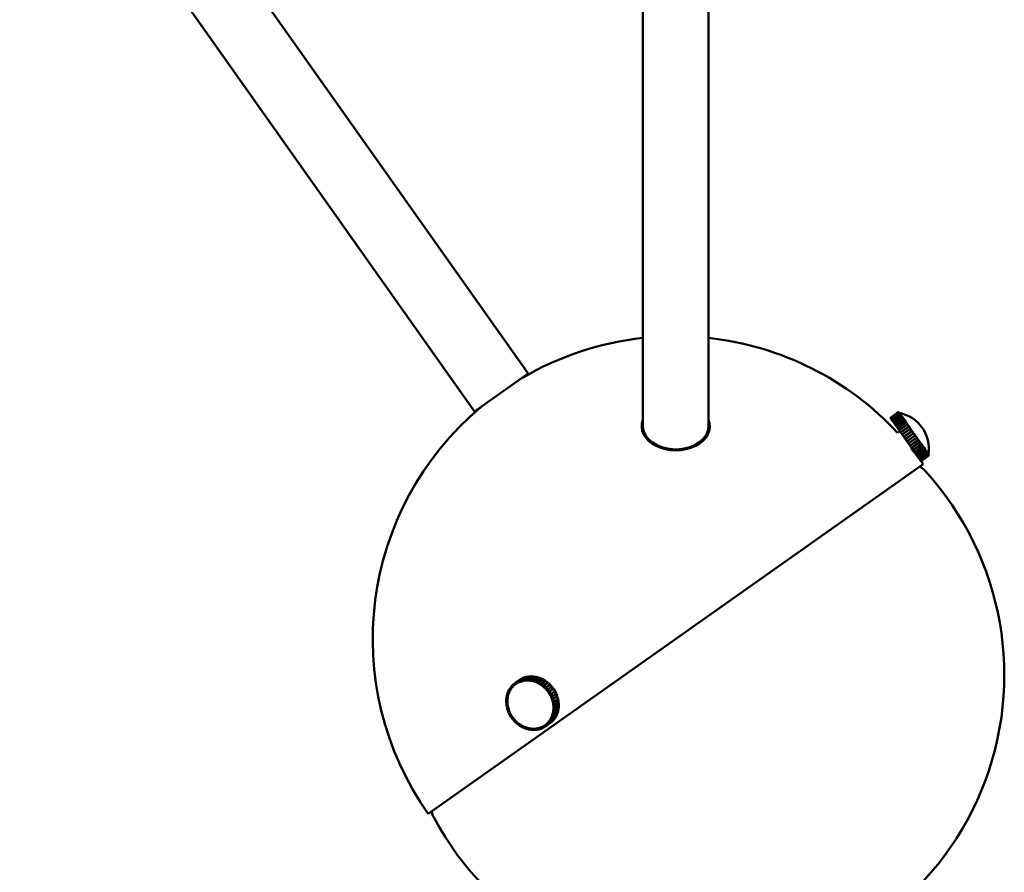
# Model space of a CAD drawing. Header units: millimetres. Extents: x 274 to 1648, y 34 to 1112.
# Tile 11 of 14: x 1045 to 1240, y 549 to 718. Entities that reach past the tile are written whole.
import ezdxf

# ---------------------------------------------------------------- set-up
doc = ezdxf.new("R2010")
doc.units = ezdxf.units.MM
doc.header["$LTSCALE"] = 4
doc.layers.add('Widoczne (ISO)', color=7, linetype='Continuous', lineweight=50)

msp = doc.modelspace()

# ---------------------------------------------------------------- linework, layer by layer
at = {"layer": 'Widoczne (ISO)'}
for p, q in [((1145.64, 647.41), (1055.58, 774.78)), ((1135.03, 639.9), (1044.96, 767.27)), ((1168.36, 760.2), (1168.36, 636.99)), ((1181.36, 759.86), (1181.36, 636.99)), ((1135.03, 639.9), (1145.64, 647.41)), ((1218.98, 639.82), (1217.35, 638.67)), ((1217.36, 638.65), (1218.99, 639.81)), ((1218.99, 639.8), (1217.36, 638.65)), ((1217.4, 638.59), (1219.03, 639.75)), ((1219.04, 639.74), (1217.41, 638.58)), ((1217.48, 638.49), (1219.11, 639.64)), ((1219.12, 639.63), (1217.48, 638.47)), ((1217.58, 638.34), (1219.21, 639.49)), ((1219.23, 639.47), (1217.59, 638.32)), ((1218.99, 639.81), (1218.98, 639.82)), ((1218.99, 639.8), (1218.99, 639.81)), ((1219.03, 639.75), (1218.99, 639.8)), ((1219.04, 639.74), (1219.03, 639.75)), ((1219.11, 639.64), (1219.04, 639.74)), ((1219.12, 639.63), (1219.11, 639.64)), ((1219.21, 639.49), (1219.12, 639.63)), ((1219.23, 639.47), (1219.21, 639.49)), ((1219.35, 639.3), (1219.23, 639.47)), ((1217.35, 638.67), (1217.36, 638.65)), ((1217.36, 638.65), (1217.36, 638.65)), ((1217.36, 638.65), (1217.4, 638.59)), ((1217.41, 638.58), (1217.4, 638.59)), ((1217.41, 638.58), (1217.48, 638.49)), ((1217.48, 638.47), (1217.48, 638.49)), ((1217.48, 638.47), (1217.58, 638.34)), ((1217.59, 638.32), (1217.58, 638.34)), ((1217.59, 638.32), (1217.72, 638.14)), ((1217.72, 638.14), (1219.35, 639.3)), ((1217.73, 638.12), (1217.72, 638.14)), ((1219.37, 639.28), (1217.73, 638.12)), ((1217.73, 638.12), (1217.89, 637.91)), ((1217.89, 637.91), (1219.52, 639.06)), ((1217.9, 637.88), (1217.89, 637.91)), ((1219.54, 639.04), (1217.9, 637.88)), ((1217.9, 637.88), (1218.08, 637.63)), ((1218.08, 637.63), (1219.71, 638.79)), ((1218.1, 637.61), (1218.08, 637.63)), ((1219.73, 638.76), (1218.1, 637.61)), ((1218.1, 637.61), (1218.3, 637.32)), ((1218.3, 637.32), (1219.93, 638.48)), ((1219.95, 638.45), (1218.32, 637.29)), ((1218.54, 636.98), (1220.17, 638.13)), ((1220.2, 638.1), (1218.56, 636.95)), ((1218.8, 636.61), (1220.44, 637.76)), ((1220.46, 637.73), (1218.83, 636.57)), ((1219.37, 639.28), (1219.35, 639.3)), ((1219.52, 639.06), (1219.37, 639.28)), ((1219.54, 639.04), (1219.52, 639.06)), ((1219.71, 638.79), (1219.54, 639.04)), ((1219.73, 638.76), (1219.71, 638.79)), ((1219.93, 638.48), (1219.73, 638.76)), ((1219.95, 638.45), (1219.93, 638.48)), ((1220.17, 638.13), (1219.95, 638.45)), ((1220.2, 638.1), (1220.17, 638.13)), ((1220.44, 637.76), (1220.2, 638.1)), ((1220.46, 637.73), (1220.44, 637.76)), ((1220.72, 637.37), (1220.46, 637.73)), ((1168.36, 636.85), (1168.36, 635.7)), ((1181.36, 635.7), (1181.36, 636.85)), ((1218.32, 637.29), (1218.3, 637.32)), ((1218.32, 637.29), (1218.54, 636.98)), ((1218.56, 636.95), (1218.54, 636.98)), ((1218.56, 636.95), (1218.8, 636.61)), ((1219.23, 636.01), (1218.79, 635.7)), ((1218.83, 636.57), (1218.8, 636.61)), ((1218.83, 636.57), (1219.08, 636.21)), ((1219.08, 636.21), (1220.72, 637.37)), ((1219.11, 636.18), (1219.08, 636.21)), ((1220.74, 637.33), (1219.11, 636.18)), ((1219.11, 636.18), (1219.38, 635.8)), ((1219.38, 635.8), (1221.01, 636.95)), ((1219.4, 635.76), (1219.38, 635.8)), ((1221.04, 636.91), (1219.4, 635.76)), ((1219.4, 635.76), (1219.68, 635.37)), ((1219.68, 635.37), (1221.31, 636.52)), ((1221.34, 636.48), (1219.71, 635.33)), ((1219.99, 634.93), (1221.63, 636.08)), ((1220.02, 634.89), (1221.65, 636.04)), ((1221.65, 636.04), (1220.02, 634.89)), ((1220.31, 634.48), (1221.94, 635.63)), ((1220.32, 634.46), (1221.95, 635.62)), ((1221.97, 635.6), (1220.33, 634.44)), ((1221.97, 635.59), (1220.34, 634.44)), ((1220.74, 637.33), (1220.72, 637.37)), ((1221.01, 636.95), (1220.74, 637.33)), ((1221.04, 636.91), (1221.01, 636.95)), ((1221.31, 636.52), (1221.04, 636.91)), ((1221.34, 636.48), (1221.31, 636.52)), ((1221.63, 636.08), (1221.34, 636.48)), ((1221.65, 636.04), (1221.63, 636.08)), ((1221.94, 635.63), (1221.65, 636.04)), ((1221.65, 636.04), (1221.65, 636.04)), ((1221.95, 635.62), (1221.94, 635.63)), ((1221.95, 635.62), (1221.97, 635.6)), ((1221.97, 635.6), (1221.97, 635.59)), ((1222.26, 635.18), (1221.97, 635.59)), ((1219.71, 635.33), (1219.68, 635.37)), ((1219.71, 635.33), (1219.99, 634.93)), ((1220.02, 634.89), (1219.99, 634.93)), ((1220.02, 634.89), (1220.31, 634.48)), ((1220.02, 634.89), (1220.02, 634.89)), ((1220.32, 634.46), (1220.31, 634.48)), ((1220.32, 634.46), (1220.33, 634.44)), ((1220.33, 634.44), (1220.34, 634.44)), ((1220.34, 634.44), (1220.63, 634.03)), ((1220.63, 634.03), (1222.26, 635.18)), ((1220.63, 634.03), (1220.64, 634.02)), ((1222.27, 635.17), (1220.64, 634.02)), ((1220.64, 634.02), (1220.66, 633.99)), ((1222.29, 635.14), (1220.66, 633.99)), ((1220.66, 633.99), (1220.94, 633.58)), ((1220.94, 633.58), (1222.58, 634.74)), ((1220.94, 633.58), (1220.97, 633.54)), ((1222.6, 634.7), (1220.97, 633.54)), ((1221.25, 633.15), (1222.88, 634.3)), ((1222.91, 634.26), (1221.28, 633.11)), ((1221.55, 632.72), (1223.18, 633.88)), ((1223.21, 633.84), (1221.58, 632.69)), ((1222.26, 635.18), (1222.27, 635.17)), ((1222.27, 635.17), (1222.29, 635.14)), ((1222.58, 634.74), (1222.29, 635.14)), ((1222.58, 634.74), (1222.6, 634.7)), ((1222.88, 634.3), (1222.6, 634.7)), ((1222.88, 634.3), (1222.91, 634.26)), ((1223.18, 633.88), (1222.91, 634.26)), ((1223.18, 633.88), (1223.21, 633.84)), ((1223.47, 633.47), (1223.21, 633.84)), ((1220.97, 633.54), (1221.25, 633.15)), ((1221.25, 633.15), (1221.28, 633.11)), ((1221.28, 633.11), (1221.55, 632.72)), ((1221.54, 632.74), (1221.43, 632.66)), ((1221.55, 632.72), (1221.58, 632.69)), ((1221.58, 632.69), (1221.84, 632.32)), ((1221.84, 632.32), (1223.47, 633.47)), ((1221.84, 632.32), (1221.86, 632.28)), ((1223.49, 633.44), (1221.86, 632.28)), ((1221.86, 632.28), (1222.11, 631.94)), ((1222.11, 631.94), (1223.74, 633.09)), ((1222.11, 631.94), (1222.13, 631.9)), ((1223.76, 633.06), (1222.13, 631.9)), ((1222.13, 631.9), (1222.36, 631.58)), ((1222.36, 631.58), (1223.99, 632.74)), ((1224.01, 632.7), (1222.38, 631.55)), ((1222.59, 631.26), (1224.22, 632.41)), ((1224.24, 632.38), (1222.61, 631.23)), ((1222.79, 630.96), (1224.43, 632.12)), ((1224.44, 632.09), (1222.81, 630.94)), ((1222.97, 630.71), (1224.61, 631.87)), ((1224.62, 631.84), (1222.99, 630.69)), ((1223.12, 630.5), (1224.76, 631.65)), ((1224.77, 631.63), (1223.14, 630.48)), ((1223.47, 633.47), (1223.49, 633.44)), ((1223.74, 633.09), (1223.49, 633.44)), ((1223.74, 633.09), (1223.76, 633.06)), ((1223.99, 632.74), (1223.76, 633.06)), ((1223.99, 632.74), (1224.01, 632.7)), ((1224.22, 632.41), (1224.01, 632.7)), ((1224.22, 632.41), (1224.24, 632.38)), ((1224.43, 632.12), (1224.24, 632.38)), ((1224.43, 632.12), (1224.44, 632.09)), ((1224.61, 631.87), (1224.44, 632.09)), ((1224.61, 631.87), (1224.62, 631.84)), ((1224.76, 631.65), (1224.62, 631.84)), ((1224.76, 631.65), (1224.77, 631.63)), ((1224.88, 631.48), (1224.77, 631.63)), ((1222.36, 631.58), (1222.38, 631.55)), ((1222.38, 631.55), (1222.59, 631.26)), ((1222.59, 631.26), (1222.61, 631.23)), ((1222.61, 631.23), (1222.79, 630.96)), ((1222.79, 630.96), (1222.81, 630.94)), ((1222.81, 630.94), (1222.97, 630.71)), ((1222.97, 630.71), (1222.99, 630.69)), ((1222.99, 630.69), (1223.12, 630.5)), ((1223.12, 630.5), (1223.14, 630.48)), ((1223.14, 630.48), (1223.25, 630.33)), ((1223.25, 630.33), (1224.88, 631.48)), ((1224.89, 631.47), (1223.25, 630.31)), ((1223.25, 630.33), (1223.25, 630.31)), ((1223.25, 630.31), (1223.34, 630.2)), ((1223.34, 630.2), (1224.97, 631.35)), ((1224.97, 631.34), (1223.34, 630.19)), ((1223.34, 630.2), (1223.34, 630.19)), ((1223.34, 630.19), (1223.39, 630.12)), ((1223.39, 630.12), (1225.03, 631.27)), ((1223.39, 630.12), (1223.4, 630.11)), ((1225.03, 631.27), (1223.4, 630.11)), ((1223.4, 630.11), (1223.42, 630.08)), ((1223.42, 630.08), (1225.05, 631.24)), ((1225.05, 631.24), (1223.42, 630.08)), ((1223.42, 630.08), (1223.42, 630.08)), ((1224.88, 631.48), (1224.89, 631.47)), ((1224.97, 631.35), (1224.89, 631.47)), ((1224.97, 631.35), (1224.97, 631.34)), ((1225.03, 631.27), (1224.97, 631.34)), ((1225.03, 631.27), (1225.03, 631.27)), ((1225.05, 631.24), (1225.03, 631.27)), ((1225.05, 631.24), (1225.05, 631.24)), ((1125.87, 560.19), (1223.85, 629.48)), ((1143.51, 586.41), (1144.33, 586.99)), ((1144.37, 587.01), (1143.55, 586.43)), ((1143.95, 586.6), (1144.77, 587.18)), ((1144.33, 586.99), (1143.95, 586.77)), ((1144.81, 587.2), (1143.99, 586.62)), ((1144.33, 586.98), (1144.33, 586.99)), ((1144.77, 587.18), (1144.37, 587.01)), ((1144.41, 586.75), (1145.23, 587.32)), ((1145.27, 587.33), (1144.45, 586.76)), ((1144.45, 586.76), (1144.89, 586.83)), ((1144.77, 587.17), (1144.77, 587.18)), ((1145.23, 587.32), (1144.81, 587.2)), ((1144.89, 586.83), (1145.71, 587.41)), ((1144.96, 586.6), (1144.89, 586.83)), ((1145.75, 587.42), (1144.93, 586.84)), ((1144.93, 586.84), (1145.38, 586.87)), ((1144.98, 586.6), (1144.93, 586.84)), ((1145.23, 587.31), (1145.23, 587.32)), ((1145.71, 587.41), (1145.27, 587.33)), ((1145.38, 586.87), (1146.2, 587.44)), ((1145.43, 586.63), (1145.38, 586.87)), ((1146.24, 587.45), (1145.43, 586.87)), ((1145.45, 586.63), (1145.43, 586.87)), ((1145.43, 586.87), (1145.88, 586.85)), ((1145.71, 587.39), (1145.71, 587.41)), ((1146.2, 587.44), (1145.75, 587.42)), ((1145.88, 586.85), (1146.7, 587.42)), ((1145.9, 586.61), (1145.88, 586.85)), ((1145.92, 586.6), (1145.93, 586.84)), ((1146.74, 587.42), (1145.93, 586.84)), ((1145.93, 586.84), (1146.38, 586.77)), ((1146.2, 587.42), (1146.2, 587.44)), ((1146.7, 587.42), (1146.24, 587.45)), ((1146.38, 586.77), (1147.2, 587.35)), ((1147.25, 587.34), (1146.43, 586.76)), ((1146.7, 587.39), (1146.7, 587.42)), ((1147.2, 587.35), (1146.74, 587.42)), ((1146.88, 586.64), (1147.7, 587.22)), ((1147.74, 587.2), (1146.93, 586.62)), ((1147.2, 587.3), (1147.2, 587.35)), ((1147.7, 587.22), (1147.25, 587.34)), ((1147.37, 586.46), (1148.19, 587.03)), ((1148.23, 587.01), (1147.42, 586.44)), ((1147.69, 587.17), (1147.7, 587.22)), ((1148.19, 587.03), (1147.74, 587.2)), ((1147.85, 586.22), (1148.66, 586.8)), ((1148.18, 586.97), (1148.19, 587.03)), ((1148.66, 586.8), (1148.23, 587.01)), ((1148.64, 586.73), (1148.66, 586.8)), ((1141.85, 584.79), (1142.09, 585.16)), ((1142.09, 585.16), (1142.12, 585.19)), ((1142.28, 585.01), (1142.09, 585.16)), ((1142.11, 585.2), (1142.38, 585.54)), ((1142.29, 585.03), (1142.11, 585.2)), ((1142.16, 584.82), (1142.28, 585.01)), ((1142.28, 585.01), (1142.3, 585.02)), ((1142.29, 585.03), (1142.43, 585.2)), ((1142.31, 585.04), (1142.29, 585.03)), ((1142.38, 585.54), (1142.42, 585.56)), ((1142.57, 585.37), (1142.38, 585.54)), ((1142.41, 585.57), (1142.72, 585.87)), ((1142.58, 585.38), (1142.41, 585.57)), ((1142.43, 585.2), (1142.57, 585.37)), ((1142.57, 585.37), (1142.59, 585.39)), ((1142.58, 585.38), (1142.74, 585.54)), ((1142.61, 585.4), (1142.58, 585.38)), ((1142.72, 585.87), (1142.76, 585.9)), ((1142.89, 585.69), (1142.72, 585.87)), ((1142.74, 585.54), (1142.89, 585.69)), ((1142.76, 585.9), (1143.1, 586.16)), ((1142.91, 585.7), (1142.76, 585.9)), ((1142.89, 585.69), (1142.95, 585.73)), ((1142.91, 585.7), (1143.08, 585.83)), ((1142.97, 585.74), (1142.91, 585.7)), ((1143.08, 585.83), (1143.25, 585.96)), ((1143.1, 586.16), (1143.92, 586.74)), ((1143.25, 585.96), (1143.1, 586.16)), ((1143.95, 586.77), (1143.14, 586.19)), ((1143.14, 586.19), (1143.51, 586.41)), ((1143.27, 585.98), (1143.14, 586.19)), ((1143.19, 585.92), (1143.32, 586.01)), ((1143.25, 585.96), (1143.27, 585.98)), ((1143.27, 585.98), (1143.46, 586.09)), ((1143.46, 586.09), (1143.64, 586.2)), ((1143.64, 586.2), (1143.51, 586.41)), ((1143.55, 586.43), (1143.95, 586.6)), ((1143.66, 586.21), (1143.55, 586.43)), ((1143.64, 586.2), (1143.66, 586.21)), ((1143.66, 586.21), (1143.86, 586.29)), ((1143.86, 586.29), (1144.06, 586.38)), ((1143.92, 586.74), (1143.92, 586.74)), ((1144.06, 586.38), (1143.95, 586.6)), ((1143.99, 586.62), (1144.41, 586.75)), ((1144.08, 586.39), (1143.99, 586.62)), ((1144.06, 586.38), (1144.08, 586.39)), ((1144.08, 586.39), (1144.29, 586.45)), ((1144.29, 586.45), (1144.5, 586.51)), ((1144.5, 586.51), (1144.41, 586.75)), ((1144.52, 586.52), (1144.45, 586.76)), ((1144.5, 586.51), (1144.52, 586.53)), ((1144.52, 586.52), (1144.74, 586.56)), ((1144.74, 586.56), (1144.96, 586.6)), ((1144.96, 586.6), (1144.98, 586.61)), ((1144.98, 586.6), (1145.2, 586.61)), ((1145.2, 586.61), (1145.43, 586.63)), ((1145.43, 586.63), (1145.45, 586.64)), ((1145.45, 586.63), (1145.67, 586.62)), ((1145.67, 586.62), (1145.9, 586.61)), ((1145.9, 586.61), (1145.92, 586.62)), ((1145.92, 586.6), (1146.15, 586.57)), ((1146.15, 586.57), (1146.38, 586.53)), ((1146.38, 586.53), (1146.38, 586.77)), ((1146.38, 586.53), (1146.4, 586.55)), ((1146.4, 586.53), (1146.43, 586.76)), ((1146.4, 586.53), (1146.63, 586.47)), ((1146.43, 586.76), (1146.88, 586.64)), ((1146.63, 586.47), (1146.85, 586.41)), ((1146.85, 586.41), (1146.88, 586.64)), ((1146.85, 586.41), (1146.88, 586.43)), ((1146.88, 586.4), (1146.93, 586.62)), ((1146.88, 586.4), (1147.1, 586.32)), ((1146.93, 586.62), (1147.37, 586.46)), ((1147.1, 586.32), (1147.32, 586.23)), ((1147.32, 586.23), (1147.37, 586.46)), ((1147.32, 586.23), (1147.35, 586.25)), ((1147.34, 586.22), (1147.42, 586.44)), ((1147.34, 586.22), (1147.56, 586.12)), ((1147.42, 586.44), (1147.85, 586.22)), ((1147.56, 586.12), (1147.77, 586.01)), ((1147.77, 586.01), (1147.85, 586.22)), ((1147.77, 586.01), (1147.81, 586.04)), ((1147.79, 586), (1147.89, 586.2)), ((1147.79, 586), (1148, 585.87)), ((1148.71, 586.78), (1147.89, 586.2)), ((1147.89, 586.2), (1148.3, 585.94)), ((1148, 585.87), (1148.21, 585.74)), ((1148.21, 585.74), (1148.3, 585.94)), ((1148.21, 585.74), (1148.26, 585.77)), ((1148.23, 585.72), (1148.35, 585.91)), ((1148.23, 585.72), (1148.42, 585.58)), ((1148.3, 585.94), (1149.12, 586.52)), ((1149.16, 586.49), (1148.35, 585.91)), ((1148.35, 585.91), (1148.74, 585.61)), ((1148.42, 585.58), (1148.62, 585.43)), ((1148.62, 585.43), (1148.74, 585.61)), ((1148.62, 585.43), (1148.69, 585.48)), ((1148.64, 585.41), (1148.78, 585.58)), ((1148.64, 585.41), (1148.82, 585.24)), ((1149.12, 586.52), (1148.71, 586.78)), ((1148.74, 585.61), (1149.55, 586.19)), ((1149.59, 586.16), (1148.78, 585.58)), ((1148.78, 585.58), (1149.14, 585.24)), ((1148.82, 585.24), (1149, 585.07)), ((1149, 585.07), (1149.14, 585.24)), ((1149, 585.07), (1149.13, 585.16)), ((1149.02, 585.06), (1149.18, 585.21)), ((1149.02, 585.06), (1149.19, 584.87)), ((1149.08, 586.43), (1149.12, 586.52)), ((1149.14, 585.24), (1149.96, 585.82)), ((1149.55, 586.19), (1149.16, 586.49)), ((1149.99, 585.79), (1149.18, 585.21)), ((1149.18, 585.21), (1149.51, 584.84)), ((1149.19, 584.87), (1149.35, 584.69)), ((1149.35, 584.69), (1150.17, 585.26)), ((1149.35, 584.69), (1149.51, 584.84)), ((1149.49, 586.08), (1149.55, 586.19)), ((1149.51, 584.84), (1150.33, 585.42)), ((1150.36, 585.38), (1149.54, 584.8)), ((1149.96, 585.82), (1149.59, 586.16)), ((1149.67, 584.27), (1150.49, 584.85)), ((1149.84, 585.68), (1149.96, 585.82)), ((1149.84, 584.4), (1150.66, 584.98)), ((1150.69, 584.94), (1149.87, 584.36)), ((1150.33, 585.42), (1149.99, 585.79)), ((1150.17, 585.26), (1150.33, 585.42)), ((1150.66, 584.98), (1150.36, 585.38)), ((1150.49, 584.85), (1150.66, 584.98)), ((1150.5, 584.83), (1150.69, 584.94)), ((1150.95, 584.51), (1150.69, 584.94)), ((1141.3, 582.87), (1141.35, 583.34)), ((1141.35, 583.34), (1141.4, 583.37)), ((1141.58, 583.28), (1141.35, 583.34)), ((1141.36, 583.38), (1141.46, 583.83)), ((1141.58, 583.3), (1141.36, 583.38)), ((1141.46, 583.83), (1141.5, 583.86)), ((1141.68, 583.75), (1141.46, 583.83)), ((1141.47, 583.87), (1141.62, 584.3)), ((1141.69, 583.77), (1141.47, 583.87)), ((1141.52, 582.81), (1141.55, 583.04)), ((1141.55, 583.04), (1141.58, 583.28)), ((1141.58, 583.3), (1141.63, 583.52)), ((1141.59, 583.3), (1141.58, 583.3)), ((1141.58, 583.28), (1141.58, 583.28)), ((1141.62, 584.3), (1141.66, 584.33)), ((1141.84, 584.19), (1141.62, 584.3)), ((1141.63, 583.52), (1141.68, 583.75)), ((1141.64, 584.34), (1141.83, 584.75)), ((1141.84, 584.21), (1141.64, 584.34)), ((1141.68, 583.75), (1141.69, 583.75)), ((1141.69, 583.77), (1141.76, 583.98)), ((1141.7, 583.77), (1141.69, 583.77)), ((1141.76, 583.98), (1141.84, 584.19)), ((1141.83, 584.75), (1141.87, 584.77)), ((1142.04, 584.62), (1141.83, 584.75)), ((1141.84, 584.21), (1141.94, 584.42)), ((1141.85, 584.22), (1141.84, 584.21)), ((1141.84, 584.19), (1141.85, 584.2)), ((1142.05, 584.64), (1141.85, 584.79)), ((1141.94, 584.42), (1142.04, 584.62)), ((1142.04, 584.62), (1142.05, 584.63)), ((1142.05, 584.64), (1142.16, 584.82)), ((1142.06, 584.64), (1142.05, 584.64)), ((1149.37, 584.67), (1149.54, 584.8)), ((1149.37, 584.67), (1149.52, 584.47)), ((1149.52, 584.47), (1149.67, 584.27)), ((1149.54, 584.8), (1149.84, 584.4)), ((1149.67, 584.27), (1149.84, 584.4)), ((1150.5, 584.83), (1149.68, 584.25)), ((1149.68, 584.25), (1149.87, 584.36)), ((1149.68, 584.25), (1149.81, 584.04)), ((1149.81, 584.04), (1149.95, 583.82)), ((1149.87, 584.36), (1150.13, 583.93)), ((1149.95, 583.82), (1150.13, 583.93)), ((1150.77, 584.38), (1149.96, 583.8)), ((1149.96, 583.8), (1150.16, 583.89)), ((1149.96, 583.8), (1150.07, 583.58)), ((1150.07, 583.58), (1150.18, 583.36)), ((1150.13, 583.93), (1150.95, 584.51)), ((1150.97, 584.47), (1150.16, 583.89)), ((1150.16, 583.89), (1150.38, 583.44)), ((1150.18, 583.36), (1150.38, 583.44)), ((1150.29, 583.4), (1150.19, 583.34)), ((1150.19, 583.34), (1150.4, 583.4)), ((1150.19, 583.34), (1150.28, 583.1)), ((1150.28, 583.1), (1150.37, 582.87)), ((1150.37, 582.87), (1150.58, 582.94)), ((1150.38, 583.44), (1151.2, 584.02)), ((1150.44, 582.89), (1150.38, 582.85)), ((1150.38, 582.85), (1150.59, 582.89)), ((1151.22, 583.98), (1150.4, 583.4)), ((1150.4, 583.4), (1150.58, 582.94)), ((1150.58, 582.94), (1151.4, 583.51)), ((1151.41, 583.47), (1150.59, 582.89)), ((1150.59, 582.89), (1150.73, 582.42)), ((1150.73, 582.42), (1151.55, 583)), ((1151.56, 582.95), (1150.74, 582.37)), ((1150.77, 584.38), (1150.97, 584.47)), ((1151.2, 584.02), (1150.97, 584.47)), ((1151.07, 583.93), (1151.22, 583.98)), ((1151.4, 583.51), (1151.22, 583.98)), ((1151.3, 583.45), (1151.41, 583.47)), ((1151.55, 583), (1151.41, 583.47)), ((1151.47, 582.94), (1151.56, 582.95)), ((1151.64, 582.47), (1151.56, 582.95)), ((1141.29, 582.83), (1141.34, 582.86)), ((1141.52, 582.79), (1141.29, 582.83)), ((1141.29, 582.35), (1141.29, 582.83)), ((1141.51, 582.32), (1141.29, 582.35)), ((1141.29, 582.3), (1141.34, 582.34)), ((1141.52, 582.29), (1141.29, 582.3)), ((1141.33, 581.83), (1141.29, 582.3)), ((1141.52, 582.81), (1141.3, 582.87)), ((1141.56, 581.82), (1141.33, 581.83)), ((1141.34, 581.78), (1141.4, 581.82)), ((1141.56, 581.79), (1141.34, 581.78)), ((1141.42, 581.3), (1141.34, 581.78)), ((1141.65, 581.31), (1141.42, 581.3)), ((1141.43, 581.25), (1141.51, 581.31)), ((1141.65, 581.29), (1141.43, 581.25)), ((1141.57, 580.78), (1141.43, 581.25)), ((1141.51, 582.32), (1141.52, 582.55)), ((1141.52, 582.32), (1141.51, 582.32)), ((1141.53, 582.82), (1141.52, 582.81)), ((1141.52, 582.79), (1141.53, 582.79)), ((1141.52, 582.55), (1141.52, 582.79)), ((1141.52, 582.29), (1141.52, 582.3)), ((1141.54, 582.05), (1141.52, 582.29)), ((1141.56, 581.82), (1141.54, 582.05)), ((1141.56, 581.82), (1141.56, 581.82)), ((1141.56, 581.79), (1141.56, 581.8)), ((1141.6, 581.55), (1141.56, 581.79)), ((1141.65, 581.31), (1141.6, 581.55)), ((1141.65, 581.32), (1141.65, 581.31)), ((1141.65, 581.29), (1141.66, 581.3)), ((1141.72, 581.06), (1141.65, 581.29)), ((1141.79, 580.82), (1141.72, 581.06)), ((1150.38, 582.85), (1150.44, 582.62)), ((1150.44, 582.62), (1150.51, 582.38)), ((1150.51, 582.38), (1150.73, 582.42)), ((1150.56, 582.39), (1150.52, 582.36)), ((1150.52, 582.36), (1150.74, 582.37)), ((1150.52, 582.36), (1150.56, 582.12)), ((1150.56, 582.12), (1150.6, 581.88)), ((1150.6, 581.88), (1150.83, 581.89)), ((1150.64, 581.88), (1150.61, 581.86)), ((1150.61, 581.86), (1150.63, 581.62)), ((1150.61, 581.86), (1150.83, 581.84)), ((1150.63, 581.62), (1150.65, 581.38)), ((1150.65, 581.12), (1150.64, 580.88)), ((1150.68, 581.38), (1150.65, 581.35)), ((1150.65, 581.38), (1150.88, 581.37)), ((1150.65, 581.35), (1150.65, 581.12)), ((1150.65, 581.35), (1150.88, 581.32)), ((1150.74, 582.37), (1150.83, 581.89)), ((1150.83, 581.89), (1151.64, 582.47)), ((1151.65, 582.42), (1150.83, 581.84)), ((1150.83, 581.84), (1150.88, 581.37)), ((1150.87, 580.84), (1151.69, 581.42)), ((1151.68, 581.38), (1150.87, 580.8)), ((1150.88, 581.32), (1150.87, 580.84)), ((1150.88, 581.37), (1151.69, 581.94)), ((1151.69, 581.9), (1150.88, 581.32)), ((1151.58, 582.43), (1151.65, 582.42)), ((1151.63, 580.91), (1151.68, 581.38)), ((1151.64, 581.9), (1151.69, 581.9)), ((1151.64, 581.39), (1151.68, 581.38)), ((1151.69, 581.94), (1151.65, 582.42)), ((1151.69, 581.42), (1151.69, 581.9)), ((1141.79, 580.82), (1141.57, 580.78)), ((1141.58, 580.73), (1141.68, 580.8)), ((1141.79, 580.8), (1141.58, 580.73)), ((1141.76, 580.27), (1141.58, 580.73)), ((1141.97, 580.34), (1141.76, 580.27)), ((1141.78, 580.23), (1141.91, 580.32)), ((1141.98, 580.31), (1141.78, 580.23)), ((1142.01, 579.78), (1141.78, 580.23)), ((1141.79, 580.82), (1141.79, 580.82)), ((1141.79, 580.8), (1141.8, 580.8)), ((1141.88, 580.57), (1141.79, 580.8)), ((1141.97, 580.34), (1141.88, 580.57)), ((1141.98, 580.34), (1141.97, 580.34)), ((1141.98, 580.31), (1141.99, 580.32)), ((1142.09, 580.09), (1141.98, 580.31)), ((1142.21, 579.87), (1142.01, 579.78)), ((1142.03, 579.74), (1142.21, 579.87)), ((1142.22, 579.85), (1142.03, 579.74)), ((1142.29, 579.31), (1142.03, 579.74)), ((1142.21, 579.87), (1142.09, 580.09)), ((1142.21, 579.87), (1142.21, 579.87)), ((1142.22, 579.85), (1142.22, 579.85)), ((1142.35, 579.63), (1142.22, 579.85)), ((1142.48, 579.42), (1142.29, 579.31)), ((1142.49, 579.4), (1142.32, 579.27)), ((1142.62, 578.87), (1142.32, 579.27)), ((1142.48, 579.42), (1142.35, 579.63)), ((1142.48, 579.43), (1142.48, 579.42)), ((1142.49, 579.4), (1142.5, 579.41)), ((1142.64, 579.2), (1142.49, 579.4)), ((1142.79, 579), (1142.62, 578.87)), ((1142.8, 579), (1142.62, 578.87)), ((1142.79, 579), (1142.64, 579.2)), ((1142.8, 579.01), (1142.79, 579)), ((1150.12, 579.03), (1150, 578.85)), ((1150.87, 579.05), (1150.05, 578.47)), ((1150.08, 578.51), (1150.89, 579.09)), ((1150.14, 579.05), (1150.12, 579.03)), ((1150.12, 579.03), (1150.31, 578.88)), ((1150.22, 579.25), (1150.13, 579.05)), ((1150.13, 579.05), (1150.33, 578.92)), ((1150.32, 579.46), (1150.22, 579.25)), ((1151.13, 579.46), (1150.31, 578.88)), ((1150.34, 579.47), (1150.32, 579.46)), ((1150.32, 579.46), (1150.53, 579.33)), ((1150.4, 579.69), (1150.33, 579.48)), ((1150.33, 578.92), (1151.15, 579.5)), ((1150.33, 579.48), (1150.54, 579.37)), ((1150.53, 579.33), (1150.33, 578.92)), ((1150.47, 579.9), (1150.4, 579.69)), ((1150.5, 579.92), (1150.47, 579.9)), ((1150.47, 579.9), (1150.69, 579.8)), ((1150.53, 580.15), (1150.48, 579.93)), ((1150.48, 579.93), (1150.7, 579.84)), ((1150.58, 580.37), (1150.53, 580.15)), ((1151.34, 579.9), (1150.53, 579.33)), ((1150.54, 579.37), (1151.36, 579.95)), ((1150.69, 579.8), (1150.54, 579.37)), ((1150.61, 580.39), (1150.58, 580.37)), ((1150.58, 580.37), (1150.8, 580.29)), ((1150.61, 580.63), (1150.59, 580.4)), ((1150.59, 580.4), (1150.81, 580.33)), ((1150.59, 578.71), (1150.87, 579.05)), ((1150.64, 580.86), (1150.61, 580.63)), ((1150.67, 580.88), (1150.64, 580.86)), ((1150.64, 580.88), (1150.87, 580.84)), ((1150.64, 580.86), (1150.87, 580.8)), ((1151.51, 580.37), (1150.69, 579.8)), ((1150.7, 579.84), (1151.52, 580.42)), ((1150.8, 580.29), (1150.7, 579.84)), ((1151.62, 580.87), (1150.8, 580.29)), ((1150.81, 580.33), (1151.63, 580.91)), ((1150.87, 580.8), (1150.81, 580.33)), ((1150.86, 579.06), (1150.87, 579.05)), ((1150.89, 579.09), (1151.13, 579.46)), ((1151.11, 579.47), (1151.13, 579.46)), ((1151.15, 579.5), (1151.34, 579.9)), ((1151.32, 579.92), (1151.34, 579.9)), ((1151.36, 579.95), (1151.51, 580.37)), ((1151.48, 580.39), (1151.51, 580.37)), ((1151.52, 580.42), (1151.62, 580.87)), ((1151.58, 580.88), (1151.62, 580.87)), ((1142.81, 578.98), (1142.65, 578.83)), ((1142.99, 578.46), (1142.65, 578.83)), ((1142.81, 578.98), (1142.81, 578.99)), ((1142.98, 578.8), (1142.81, 578.98)), ((1143.14, 578.61), (1142.98, 578.8)), ((1143.14, 578.61), (1142.99, 578.46)), ((1143.14, 578.57), (1142.99, 578.46)), ((1143.16, 578.6), (1143.02, 578.43)), ((1143.39, 578.09), (1143.02, 578.43)), ((1143.15, 578.62), (1143.14, 578.61)), ((1143.16, 578.6), (1143.16, 578.6)), ((1143.34, 578.43), (1143.16, 578.6)), ((1143.53, 578.26), (1143.34, 578.43)), ((1143.53, 578.26), (1143.39, 578.09)), ((1143.49, 578.16), (1143.39, 578.09)), ((1143.54, 578.25), (1143.43, 578.06)), ((1143.82, 577.76), (1143.43, 578.06)), ((1143.53, 578.26), (1143.53, 578.26)), ((1143.54, 578.25), (1143.55, 578.25)), ((1143.74, 578.1), (1143.54, 578.25)), ((1143.94, 577.95), (1143.74, 578.1)), ((1143.94, 577.95), (1143.82, 577.76)), ((1143.9, 577.82), (1143.82, 577.76)), ((1143.95, 577.93), (1143.86, 577.73)), ((1144.27, 577.47), (1143.86, 577.73)), ((1143.94, 577.95), (1143.94, 577.95)), ((1143.95, 577.93), (1143.96, 577.94)), ((1144.16, 577.8), (1143.95, 577.93)), ((1144.37, 577.67), (1144.16, 577.8)), ((1144.37, 577.67), (1144.27, 577.47)), ((1144.34, 577.52), (1144.27, 577.47)), ((1144.39, 577.66), (1144.32, 577.45)), ((1144.75, 577.23), (1144.32, 577.45)), ((1144.37, 577.68), (1144.37, 577.67)), ((1144.39, 577.66), (1144.39, 577.67)), ((1144.6, 577.56), (1144.39, 577.66)), ((1144.82, 577.45), (1144.6, 577.56)), ((1144.82, 577.45), (1144.75, 577.23)), ((1144.8, 577.28), (1144.75, 577.23)), ((1144.84, 577.44), (1144.79, 577.22)), ((1145.24, 577.05), (1144.79, 577.22)), ((1144.83, 577.45), (1144.82, 577.45)), ((1144.84, 577.44), (1144.85, 577.44)), ((1145.06, 577.36), (1144.84, 577.44)), ((1145.29, 577.27), (1145.06, 577.36)), ((1145.29, 577.27), (1145.24, 577.05)), ((1145.29, 577.08), (1145.24, 577.05)), ((1145.31, 577.26), (1145.28, 577.03)), ((1145.29, 577.28), (1145.29, 577.27)), ((1145.31, 577.26), (1145.31, 577.27)), ((1145.54, 577.2), (1145.31, 577.26)), ((1145.76, 577.14), (1145.54, 577.2)), ((1145.76, 577.14), (1145.73, 576.91)), ((1145.77, 577.15), (1145.76, 577.14)), ((1145.78, 577.14), (1145.79, 577.14)), ((1145.78, 577.14), (1145.78, 576.9)), ((1146.01, 577.1), (1145.78, 577.14)), ((1146.24, 577.07), (1146.01, 577.1)), ((1146.25, 577.07), (1146.24, 577.07)), ((1146.24, 577.07), (1146.24, 576.83)), ((1146.26, 577.06), (1146.27, 577.07)), ((1146.26, 577.06), (1146.28, 576.83)), ((1146.49, 577.05), (1146.26, 577.06)), ((1146.72, 577.04), (1146.49, 577.05)), ((1146.73, 577.05), (1146.72, 577.04)), ((1146.72, 577.04), (1146.74, 576.8)), ((1146.96, 577.06), (1146.74, 577.04)), ((1146.74, 577.04), (1146.75, 577.05)), ((1146.74, 577.04), (1146.78, 576.8)), ((1147.19, 577.07), (1146.96, 577.06)), ((1147.2, 577.08), (1147.19, 577.07)), ((1147.19, 577.07), (1147.23, 576.83)), ((1147.43, 577.11), (1147.21, 577.07)), ((1147.21, 577.07), (1147.22, 577.08)), ((1147.21, 577.07), (1147.27, 576.84)), ((1147.64, 577.15), (1147.43, 577.11)), ((1147.66, 577.16), (1147.64, 577.15)), ((1147.64, 577.15), (1147.71, 576.92)), ((1147.87, 577.22), (1147.66, 577.16)), ((1147.66, 577.16), (1147.68, 577.17)), ((1147.66, 577.16), (1147.75, 576.93)), ((1148.17, 577.05), (1147.75, 576.93)), ((1148.08, 577.28), (1147.87, 577.22)), ((1148.1, 577.3), (1148.08, 577.28)), ((1148.08, 577.28), (1148.17, 577.05)), ((1148.3, 577.38), (1148.1, 577.29)), ((1148.1, 577.29), (1148.12, 577.3)), ((1148.1, 577.29), (1148.21, 577.07)), ((1148.21, 577.08), (1148.17, 577.05)), ((1148.61, 577.24), (1148.21, 577.07)), ((1148.5, 577.46), (1148.3, 577.38)), ((1148.54, 577.49), (1148.5, 577.46)), ((1148.5, 577.46), (1148.61, 577.24)), ((1148.71, 577.58), (1148.52, 577.47)), ((1148.52, 577.47), (1148.56, 577.5)), ((1148.52, 577.47), (1148.65, 577.26)), ((1148.65, 577.27), (1148.61, 577.24)), ((1149.03, 577.48), (1148.65, 577.26)), ((1148.89, 577.69), (1148.71, 577.58)), ((1148.92, 577.71), (1148.89, 577.69)), ((1148.89, 577.69), (1149.03, 577.48)), ((1149.08, 577.84), (1148.91, 577.71)), ((1148.91, 577.71), (1149.06, 577.51)), ((1148.97, 577.75), (1149.03, 577.79)), ((1149.06, 577.51), (1149.03, 577.48)), ((1149.06, 577.51), (1149.88, 578.08)), ((1149.41, 577.77), (1149.06, 577.51)), ((1149.26, 577.97), (1149.08, 577.84)), ((1149.27, 577.98), (1149.26, 577.97)), ((1149.26, 577.97), (1149.41, 577.77)), ((1149.43, 578.13), (1149.27, 577.98)), ((1149.27, 577.98), (1149.44, 577.8)), ((1150.22, 578.35), (1149.41, 577.77)), ((1149.58, 578.29), (1149.43, 578.13)), ((1149.44, 577.8), (1150.25, 578.38)), ((1149.75, 578.1), (1149.44, 577.8)), ((1149.6, 578.3), (1149.58, 578.29)), ((1149.58, 578.29), (1149.75, 578.1)), ((1149.73, 578.47), (1149.6, 578.3)), ((1149.6, 578.3), (1149.78, 578.13)), ((1149.87, 578.64), (1149.73, 578.47)), ((1150.57, 578.68), (1149.75, 578.1)), ((1149.78, 578.13), (1150.59, 578.71)), ((1150.05, 578.47), (1149.78, 578.13)), ((1149.89, 578.66), (1149.87, 578.64)), ((1149.87, 578.64), (1150.05, 578.47)), ((1150, 578.85), (1149.88, 578.66)), ((1149.88, 578.66), (1150.08, 578.51)), ((1149.88, 578.08), (1150.22, 578.35)), ((1150.31, 578.88), (1150.08, 578.51)), ((1150.22, 578.35), (1150.22, 578.35)), ((1150.25, 578.38), (1150.57, 578.68)), ((1150.56, 578.69), (1150.57, 578.68)), ((1145.73, 576.91), (1145.28, 577.03)), ((1145.78, 576.94), (1145.73, 576.91)), ((1146.24, 576.83), (1145.78, 576.9)), ((1146.28, 576.86), (1146.24, 576.83)), ((1146.74, 576.8), (1146.28, 576.83)), ((1146.78, 576.83), (1146.74, 576.8)), ((1147.23, 576.83), (1146.78, 576.8)), ((1147.27, 576.86), (1147.23, 576.83)), ((1147.71, 576.92), (1147.27, 576.84)), ((1147.75, 576.94), (1147.71, 576.92))]:
    msp.add_line(p, q, dxfattribs=at)
for centre, radius, start, end in [((1174.86, 594.83), 60, 96.2192, 120.4842), ((1174.86, 594.83), 60, 42.9266, 83.7808), ((1174.86, 594.83), 60, 130.0446, 215.2644), ((1217.73, 632.5), 7.25, 351.6616, 78.8672), ((1174.86, 594.83), 60, 35.2644, 39.0869), ((1179.91, 587.69), 60, 208.1403, 42.3885), ((1220.53, 624.77), 5, 42.3885, 57.9571), ((1131.41, 561.75), 5, 192.5717, 208.1403)]:
    msp.add_arc(centre, radius, start, end, dxfattribs=at)
for centre, major_axis, ratio, start_param, end_param in [((1174.86, 636.99), (6.75, 0), 0.707107, 2.86858, 6.556198), ((1174.86, 635.57), (-6.75, 0), 0.707107, 6.008746, 6.133499), ((1174.86, 636.99), (6.5, 0), 0.707107, 3.141593, 6.283185), ((1174.86, 635.57), (6.75, 0), 0.707107, 0.149686, 0.274439), ((1174.86, 635.57), (5.16, 0), 0.707107, 3.733216, 3.941345), ((1174.86, 635.57), (5.16, 0), 0.707107, 5.483432, 5.691562), ((1146.08, 581.84), (-2.89, 4.08), 0.866025, 0.242453, 0.347173), ((1146.08, 581.84), (-2.89, 4.08), 0.866025, 0.137734, 0.242453), ((1146.08, 581.84), (-2.89, 4.08), 0.866025, 0.033014, 0.137734), ((1146.08, 581.84), (-2.89, 4.08), 0.866025, 6.211479, 6.316199), ((1146.08, 581.84), (-2.89, 4.08), 0.866025, 6.10676, 6.211479), ((1146.08, 581.84), (-2.89, 4.08), 0.866025, 6.00204, 6.10676), ((1146.08, 581.84), (-2.89, 4.08), 0.866025, 5.89732, 6.00204), ((1146.08, 581.84), (-2.89, 4.08), 0.866025, 5.7926, 5.89732), ((1146.08, 581.84), (2.89, -4.08), 0.866025, 2.546288, 2.651008), ((1146.08, 581.84), (2.89, -4.08), 0.866025, 2.441568, 2.546288), ((1146.08, 581.84), (2.89, -4.08), 0.866025, 2.336848, 2.441568), ((1146.08, 581.84), (2.89, -4.08), 0.866025, 2.232129, 2.336848), ((1146.08, 581.84), (2.89, -4.08), 0.866025, 2.127409, 2.232129), ((1146.08, 581.84), (2.89, -4.08), 0.866025, 2.022689, 2.127409), ((1146.08, 581.84), (2.89, -4.08), 0.866025, 1.917969, 2.022689), ((1146.08, 581.84), (2.89, -4.08), 0.866025, 1.81325, 1.917969), ((1146.08, 581.84), (2.89, -4.08), 0.866025, 1.70853, 1.81325), ((1146.08, 581.84), (2.89, -4.08), 0.866025, 1.60381, 1.70853), ((1146.9, 582.41), (2.89, -4.08), 0.866025, 1.655529, 1.658681), ((1146.9, 582.41), (2.89, -4.08), 0.866025, 1.549022, 1.553831), ((1146.08, 581.84), (-2.89, 4.08), 0.866025, 0.766052, 0.870772), ((1146.08, 581.84), (-2.89, 4.08), 0.866025, 0.661332, 0.766052), ((1146.08, 581.84), (-2.89, 4.08), 0.866025, 0.556613, 0.661332), ((1146.08, 581.84), (-2.89, 4.08), 0.866025, 0.451893, 0.556613), ((1146.08, 581.84), (-2.89, 4.08), 0.866025, 0.347173, 0.451893), ((1146.08, 581.84), (2.89, -4.08), 0.866025, 1.49909, 1.60381), ((1146.08, 581.84), (2.89, -4.08), 0.866025, 1.394371, 1.49909), ((1146.08, 581.84), (2.89, -4.08), 0.866025, 1.289651, 1.394371), ((1146.08, 581.84), (2.89, -4.08), 0.866025, 1.184931, 1.289651), ((1146.9, 582.41), (2.89, -4.08), 0.866025, 1.44417, 1.445369), ((1146.08, 581.84), (-2.89, 4.08), 0.866025, 0.870772, 0.975492), ((1146.08, 581.84), (-2.89, 4.08), 0.866025, 0.975492, 1.080211), ((1146.08, 581.84), (-2.89, 4.08), 0.866025, 1.080211, 1.184931), ((1146.08, 581.84), (-2.89, 4.08), 0.866025, 1.184931, 1.289651), ((1146.08, 581.84), (2.89, -4.08), 0.866025, 1.080211, 1.184931), ((1146.08, 581.84), (2.89, -4.08), 0.866025, 0.975492, 1.080211), ((1146.08, 581.84), (2.89, -4.08), 0.866025, 0.766052, 0.870772), ((1146.08, 581.84), (2.89, -4.08), 0.866025, 0.870772, 0.975492), ((1146.08, 581.84), (-2.89, 4.08), 0.866025, 1.289651, 1.394371), ((1146.08, 581.84), (-2.89, 4.08), 0.866025, 1.394371, 1.49909), ((1146.08, 581.84), (-2.89, 4.08), 0.866025, 1.49909, 1.60381), ((1146.08, 581.84), (-2.89, 4.08), 0.866025, 1.60381, 1.70853), ((1146.08, 581.84), (2.89, -4.08), 0.866025, 0.347173, 0.451893), ((1146.08, 581.84), (2.89, -4.08), 0.866025, 0.451893, 0.556613), ((1146.08, 581.84), (2.89, -4.08), 0.866025, 0.556613, 0.661332), ((1146.08, 581.84), (2.89, -4.08), 0.866025, 0.661332, 0.766052), ((1146.08, 581.84), (-2.89, 4.08), 0.866025, 1.70853, 1.81325), ((1146.08, 581.84), (-2.89, 4.08), 0.866025, 1.81325, 1.917969), ((1146.08, 581.84), (-2.89, 4.08), 0.866025, 1.917969, 2.022689), ((1146.08, 581.84), (-2.89, 4.08), 0.866025, 2.022689, 2.127409), ((1146.08, 581.84), (-2.89, 4.08), 0.866025, 2.127409, 2.232129), ((1146.08, 581.84), (-2.89, 4.08), 0.866025, 2.232129, 2.336848), ((1146.08, 581.84), (-2.89, 4.08), 0.866025, 2.336848, 2.441568), ((1146.08, 581.84), (-2.89, 4.08), 0.866025, 2.441568, 2.546288), ((1146.08, 581.84), (-2.89, 4.08), 0.866025, 2.546288, 2.651008), ((1146.08, 581.84), (2.89, -4.08), 0.866025, 5.7926, 5.89732), ((1146.08, 581.84), (2.89, -4.08), 0.866025, 5.89732, 6.00204), ((1146.08, 581.84), (2.89, -4.08), 0.866025, 6.00204, 6.10676), ((1146.08, 581.84), (2.89, -4.08), 0.866025, 6.10676, 6.211479), ((1146.08, 581.84), (2.89, -4.08), 0.866025, 6.211479, 6.316199), ((1146.08, 581.84), (2.89, -4.08), 0.866025, 0.033014, 0.137734), ((1146.08, 581.84), (2.89, -4.08), 0.866025, 0.137734, 0.242453), ((1146.08, 581.84), (2.89, -4.08), 0.866025, 0.242453, 0.347173)]:
    msp.add_ellipse(centre, major_axis=major_axis, ratio=ratio, start_param=start_param, end_param=end_param, dxfattribs=at)

doc.saveas('drawing.dxf')
